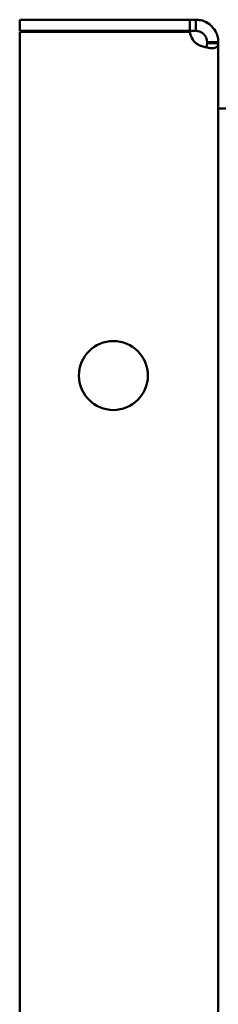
# Model space of a CAD drawing. Header units: millimetres. Extents: x 1066 to 1559, y 677 to 1180.
# Tile 4 of 5: x 1349 to 1375, y 1048 to 1180. Entities that reach past the tile are written whole.
import ezdxf

# ---------------------------------------------------------------- set-up
doc = ezdxf.new("R2010")
doc.units = ezdxf.units.MM
doc.header["$LTSCALE"] = 6.25
doc.layers.add('Widoczne (ISO)', color=7, linetype='Continuous', lineweight=50)

msp = doc.modelspace()

# ---------------------------------------------------------------- linework, layer by layer
at = {"layer": 'Widoczne (ISO)'}
for p, q in [((1371.46, 1179.62), (1348.75, 1179.62)), ((1348.75, 1178.12), (1348.75, 1179.62)), ((1371.46, 1179.62), (1372.25, 1179.62)), ((1371.46, 1178.12), (1371.46, 1179.62)), ((1372.25, 1179.62), (1372.25, 1178.75)), ((1371.46, 1178.12), (1348.75, 1178.12)), ((1371.46, 1178.02), (1348.75, 1178.02)), ((1348.75, 678.23), (1348.75, 1178.02)), ((1372.25, 1178.12), (1371.46, 1178.12)), ((1372.25, 1178.75), (1372.25, 1178.12)), ((1373.75, 1176.49), (1373.75, 1176.62)), ((1373.75, 1176.62), (1374.37, 1176.62)), ((1374.37, 1176.49), (1373.75, 1176.49)), ((1374.37, 1176.62), (1375.25, 1176.62)), ((1375.25, 1176.49), (1374.37, 1176.49)), ((1375.25, 1176.62), (1375.25, 1176.49)), ((1375.25, 1176.49), (1375.25, 679.76)), ((1375.25, 1167.78), (1515.25, 1167.78))]:
    msp.add_line(p, q, dxfattribs=at)
msp.add_circle((1361.25, 1132.12), 4.6, dxfattribs=at)
msp.add_arc((1373.95, 1178.32), 2.5, 186.8104, 227.2669, dxfattribs=at)
for points, knots in [([(1372.25, 1179.62), (1372.42, 1179.62), (1372.66, 1179.61), (1373.18, 1179.49), (1373.42, 1179.4), (1373.93, 1179.13), (1374.2, 1178.93), (1374.65, 1178.45), (1374.84, 1178.17), (1375.07, 1177.67), (1375.14, 1177.46), (1375.23, 1177.03), (1375.25, 1176.83), (1375.25, 1176.62)], [-0.519711, -0.519711, -0.519711, -0.519711, -0.4228826, -0.4228826, -0.3445968, -0.3445968, -0.2441002, -0.2441002, -0.1435568, -0.1435568, -0.0730439, -0.0730439, 0, 0, 0, 0]), ([(1373.75, 1176.62), (1373.75, 1176.66), (1373.75, 1176.7), (1373.74, 1176.77), (1373.74, 1176.8), (1373.72, 1176.91), (1373.71, 1176.99), (1373.65, 1177.19), (1373.59, 1177.3), (1373.47, 1177.5), (1373.4, 1177.6), (1373.22, 1177.78), (1373.12, 1177.85), (1372.93, 1177.97), (1372.81, 1178.02), (1372.6, 1178.08), (1372.53, 1178.1), (1372.43, 1178.12), (1372.39, 1178.12), (1372.32, 1178.12), (1372.28, 1178.12), (1372.25, 1178.12)], [0, 0, 0, 0, 0.0168358, 0.0168358, 0.0330965, 0.0330965, 0.0623265, 0.0623265, 0.1097172, 0.1097172, 0.1583108, 0.1583108, 0.206943, 0.206943, 0.2519199, 0.2519199, 0.2779609, 0.2779609, 0.2924191, 0.2924191, 0.3073872, 0.3073872, 0.3073872, 0.3073872]), ([(1375.25, 1176.49), (1375.25, 1176.37), (1375.24, 1176.24), (1375.11, 1176.03), (1375.03, 1175.96), (1374.76, 1175.84), (1374.56, 1175.82), (1374.07, 1175.83), (1373.8, 1175.87), (1373.3, 1175.99), (1373.09, 1176.06), (1372.66, 1176.24), (1372.45, 1176.35), (1372.25, 1176.49)], [0, 0, 0, 0, 0.0619276, 0.0619276, 0.1119961, 0.1119961, 0.1762696, 0.1762696, 0.2405732, 0.2405732, 0.2856704, 0.2856704, 0.3323864, 0.3323864, 0.3323864, 0.3323864]), ([(1373.59, 1175.92), (1373.63, 1175.95), (1373.66, 1176), (1373.71, 1176.11), (1373.72, 1176.18), (1373.74, 1176.28), (1373.74, 1176.32), (1373.75, 1176.4), (1373.75, 1176.44), (1373.75, 1176.49)], [-0.09449602, -0.09449602, -0.09449602, -0.09449602, -0.0611959, -0.0611959, -0.03246542, -0.03246542, -0.01651402, -0.01651402, 0, 0, 0, 0])]:
    msp.add_open_spline(points, degree=3, knots=knots, dxfattribs=at)

doc.saveas('drawing.dxf')
